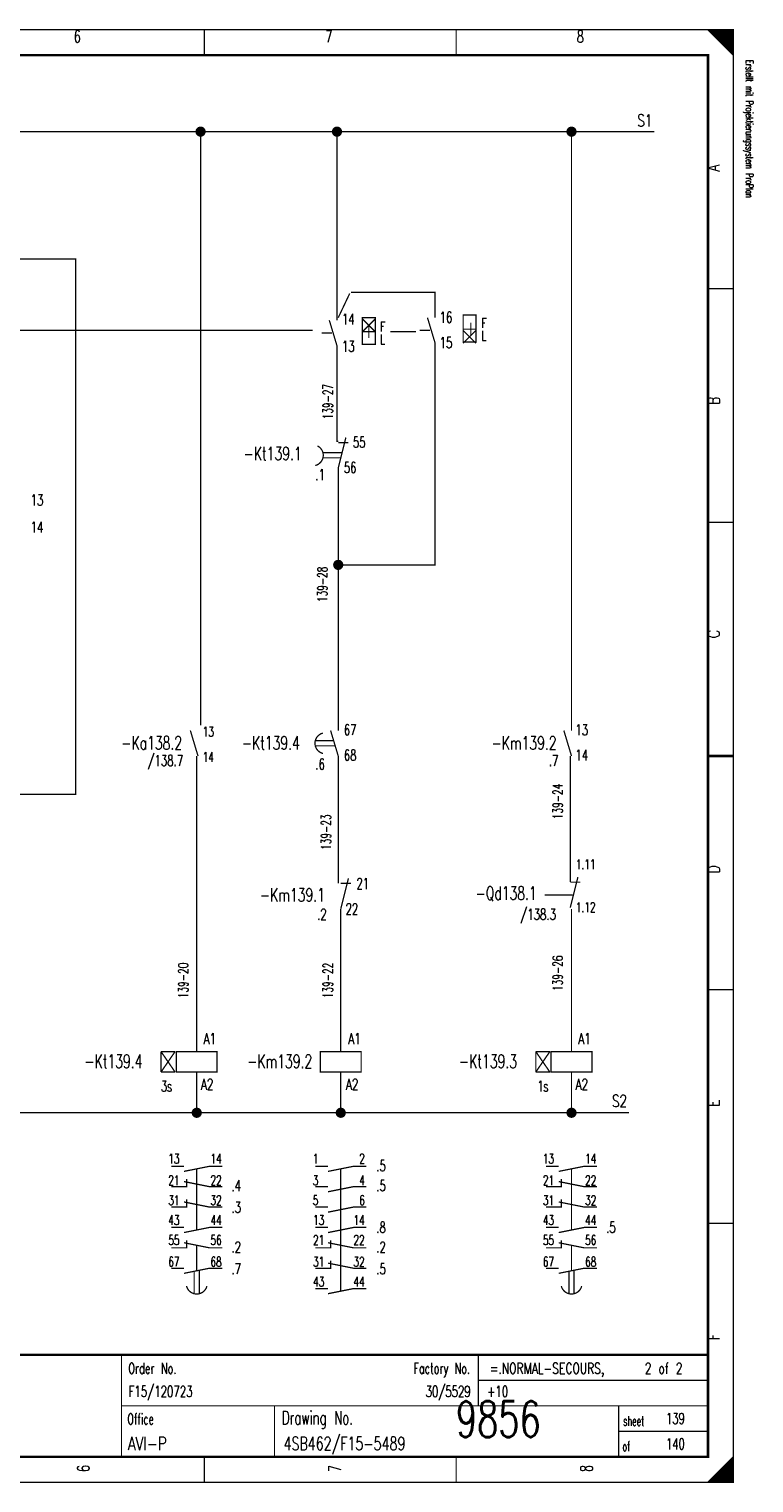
# Model space of a CAD drawing. Extents: x -1 to 409, y 0 to 286.
# Tile 2 of 2: x 267 to 409, y 0 to 285. Entities that reach past the tile are written whole.
import ezdxf
from ezdxf.enums import TextEntityAlignment as Align

# ---------------------------------------------------------------- set-up
doc = ezdxf.new("R2010")
doc.units = 0
doc.header["$MEASUREMENT"] = 0
doc.linetypes.add('GESTRICHELT', pattern=[3.75, 3, -0.75])
doc.layers.get('0').update_dxf_attribs({"color": 9, "linetype": 'CONTINUOUS'})
doc.styles.get("Standard").update_dxf_attribs({"font": 'TXT', "bigfont": 'TXT'})

# ---------------------------------------------------------------- blocks, each defined once
blk = doc.blocks.new('BCIRCLE_FILLED')
at = {"color": 0, "linetype": 'Continuous', "const_width": 1, "flags": 128}
blk.add_lwpolyline([(0.5, 0, 1), (-0.5, 0, 1)], format="xyb", close=True, dxfattribs=at)

msp = doc.modelspace()

# ---------------------------------------------------------------- linework, layer by layer
at = {"color": 0, "const_width": 0.25, "flags": 128}
for points in [[(0, 142.5), (0, 285), (405, 285), (405, 0), (0, 0), (0, 142.5)], [(400, 285), (405, 280), (404.75, 280.25), (404.75, 285), (404.5, 285), (404.5, 280.5), (404.25, 280.75), (404.25, 285), (404, 285), (404, 281), (403.75, 281.25), (403.75, 285), (403.5, 285), (403.5, 281.5), (403.25, 281.75)], [(401.5, 283.5), (401.5, 285), (401.25, 285), (401.25, 283.75), (401, 284), (401, 285), (400.75, 285), (400.75, 284.25), (400.5, 284.5), (400.5, 285), (400.25, 285), (400.25, 284.75)], [(403.25, 281.75), (403.25, 285), (403, 285), (403, 282), (402.75, 282.25), (402.75, 285), (402.5, 285), (402.5, 282.5), (402.25, 282.75), (402.25, 285), (402, 285), (402, 283), (401.75, 283.25), (401.75, 285), (401.5, 285)], [(389.5, 265), (215, 265)], [(300.5, 148.5), (300.5, 265)], [(327.25, 265), (327.25, 228)], [(373.25, 265), (373.25, 147.5)], [(250, 120), (250, 135), (276, 135), (276, 240), (245, 240)], [(346.5, 228.5), (346.5, 233.5), (330, 233.5)], [(327.5, 204.25), (327.25, 204.25), (327.25, 223)], [(346.5, 223.5), (346.5, 180), (327.5, 180)], [(327.5, 147.5), (327.5, 199)], [(299.75, 142.5), (299.75, 84.5)], [(327.5, 117.5), (327.5, 142.5)], [(373, 117.75), (373, 142.5)], [(328, 112.5), (328, 84.5)], [(373.25, 84.5), (373.25, 112.5)], [(299.75, 72.5), (299.75, 80.5)], [(328, 80.5), (328, 72.5)], [(373.25, 80.5), (373.25, 72.5)], [(384.5, 72.5), (210, 72.5)], [(297.25, 61), (302.25, 62), (304.75, 62)], [(325.5, 61), (330.5, 62), (333, 62)], [(370.75, 61), (375.75, 62), (378.25, 62)], [(294.75, 58), (297.75, 58), (297.75, 59.5)], [(297.25, 59), (302.25, 58), (304.75, 58)], [(325.5, 57), (330.5, 58), (333, 58)], [(368.25, 58), (371.25, 58), (371.25, 59.5)], [(370.75, 59), (375.75, 58), (378.25, 58)], [(294.75, 54), (297.75, 54), (297.75, 55.5)], [(297.25, 55), (302.25, 54), (304.75, 54)], [(368.25, 54), (371.25, 54), (371.25, 55.5)], [(370.75, 55), (375.75, 54), (378.25, 54)], [(325.5, 53), (330.5, 54), (333, 54)], [(297.25, 49), (302.25, 50), (304.75, 50)], [(325.5, 49), (330.5, 50), (333, 50)], [(370.75, 49), (375.75, 50), (378.25, 50)], [(294.75, 46), (297.75, 46), (297.75, 47.5)], [(297.25, 47), (302.25, 46), (304.75, 46)], [(323, 46), (326, 46), (326, 47.5)], [(325.5, 47), (330.5, 46), (333, 46)], [(368.25, 46), (371.25, 46), (371.25, 47.5)], [(370.75, 47), (375.75, 46), (378.25, 46)], [(323, 42), (326, 42), (326, 43.5)], [(325.5, 43), (330.5, 42), (333, 42)], [(297.25, 41), (302.25, 42), (304.75, 42)], [(370.75, 41), (375.75, 42), (378.25, 42)], [(325.5, 37), (330.5, 38), (333, 38)], [(403, 0), (403, 3), (402.75, 2.75), (402.75, 0), (402.5, 0), (402.5, 2.5), (402.25, 2.25), (402.25, 0), (402, 0), (402, 2), (401.75, 1.75), (401.75, 0), (401.5, 0), (401.5, 1.5), (401.25, 1.25)], [(404.75, 4.75), (404.75, 0), (404.5, 0), (404.5, 4.5), (404.25, 4.25), (404.25, 0), (404, 0), (404, 4), (403.75, 3.75), (403.75, 0), (403.5, 0), (403.5, 3.5), (403.25, 3.25), (403.25, 0), (403, 0)], [(401.25, 1.25), (401.25, 0), (401, 0), (401, 1), (400.75, 0.75), (400.75, 0), (400.5, 0), (400.5, 0.5), (400.25, 0.25), (400.25, 0)]]:
    msp.add_lwpolyline(points, dxfattribs=at)
at = {"color": 0, "flags": 128}
for points, const_width in [([(0, 285), (405, 285), (405, 0), (0, 0)], 0.25), ([(5, 280), (400, 280), (400, 5), (5, 5)], 0.5), ([(5, 280), (400, 280), (400, 5), (5, 5)], 0.25), ([(332.25, 228.5), (334.75, 228.5), (334.75, 223.25), (332.25, 223.25)], 0.25), ([(352, 229), (354.5, 229), (354.5, 223.75), (352, 223.75)], 0.25), ([(295.75, 80.5), (303.75, 80.5), (303.75, 84.5), (295.75, 84.5)], 0.25), ([(324, 80.5), (332, 80.5), (332, 84.5), (324, 84.5)], 0.25), ([(369.25, 80.5), (377.25, 80.5), (377.25, 84.5), (369.25, 84.5)], 0.25)]:
    msp.add_lwpolyline(points, close=True, dxfattribs=dict(at, const_width=const_width))
at = {"color": 0}
for points, const_width in [([(301.25, 285), (301.25, 280)], 0.25), ([(350.625, 285), (350.625, 280)], 0.25), ([(405, 234.167), (400, 234.167)], 0.25), ([(327.5, 228.5), (329.75, 233.25)], 0.25), ([(332.25, 228.25), (334.75, 225.75)], 0.25), ([(334.75, 228.25), (332.25, 225.75)], 0.25), ([(345, 228.5), (346.5, 223.5)], 0.25), ([(325.75, 228), (327.25, 223)], 0.25), ([(332.25, 225.75), (334.75, 225.75)], 0.25), ([(333.5, 227), (333.5, 224.5)], 0.25), ([(352, 226.25), (354.5, 226.25)], 0.25), ([(352, 226), (354.5, 223.5)], 0.25), ([(354.5, 226), (352, 223.5)], 0.25), ([(353.5, 225), (353.5, 227.5)], 0.25), ([(332.25, 223.25), (334.75, 223.25)], 0.25), ([(352, 223.75), (354.5, 223.75)], 0.25), ([(329, 205), (327.5, 199)], 0.25), ([(327.5, 204), (329.5, 204)], 0.25), ([(324.5, 202), (328.25, 202)], 0.25), ([(324.5, 201), (328, 201)], 0.25), ([(405, 188.334), (400, 188.334)], 0.25), ([(298.5, 147.5), (300, 142.5)], 0.25), ([(323, 145.5), (326.5, 145.5)], 0.25), ([(326, 147.5), (327.5, 142.5)], 0.25), ([(371.75, 147.5), (373.25, 142.5)], 0.25), ([(323, 144.5), (327, 144.5)], 0.25), ([(400, 142.5), (405, 142.5)], 0.5), ([(405, 142.5), (400, 142.5)], 0.25), ([(329.5, 118.5), (328, 112.5)], 0.25), ([(328, 117.5), (330, 117.5)], 0.25), ([(374.5, 118.75), (373, 112.75)], 0.25), ([(373, 117.75), (375, 117.75)], 0.25), ([(405, 96.667), (400, 96.667)], 0.25), ([(295.5, 84.5), (292.75, 84.5)], 0.25), ([(292.75, 84.5), (292.75, 80.5)], 0.25), ([(292.75, 80.5), (295.5, 84.5)], 0.25), ([(295.5, 80.5), (292.75, 84.5)], 0.25), ([(369, 84.5), (366.25, 84.5)], 0.25), ([(366.25, 84.5), (366.25, 80.5)], 0.25), ([(366.25, 80.5), (369, 84.5)], 0.25), ([(369, 80.5), (366.25, 84.5)], 0.25), ([(292.75, 80.5), (295.5, 80.5)], 0.25), ([(366.25, 80.5), (369, 80.5)], 0.25), ([(294.75, 62), (297.25, 62)], 0.25), ([(323, 62), (325.5, 62)], 0.25), ([(368.25, 62), (370.75, 62)], 0.25), ([(323, 58), (325.5, 58)], 0.25), ([(323, 54), (325.5, 54)], 0.25), ([(294.75, 50), (297.25, 50)], 0.25), ([(323, 50), (325.5, 50)], 0.25), ([(368.25, 50), (370.75, 50)], 0.25), ([(405, 50.834), (400, 50.834)], 0.25), ([(294.75, 42), (297.25, 42)], 0.25), ([(299.25, 37), (299.25, 41.5)], 0.25), ([(300.25, 41.5), (300.25, 37)], 0.25), ([(368.25, 42), (370.75, 42)], 0.25), ([(372.75, 37), (372.75, 41.5)], 0.25), ([(373.75, 41.5), (373.75, 37)], 0.25), ([(323, 38), (325.5, 38)], 0.25), ([(400, 25), (5, 25)], 0.5), ([(285, 25), (285, 5)], 0.25), ([(355, 25), (355, 15)], 0.25), ([(355, 20), (400, 20)], 0.25), ([(285, 15), (400, 15)], 0.25), ([(315, 15), (315, 5)], 0.25), ([(382.5, 15), (382.5, 5)], 0.25), ([(382.5, 10), (400, 10)], 0.25), ([(301.25, 0), (301.25, 5)], 0.25), ([(350.625, 0), (350.625, 5)], 0.25), ([(405, 5), (400, 0)], 0.25)]:
    msp.add_lwpolyline(points, dxfattribs=dict(at, const_width=const_width))
at = {"color": 0, "linetype": 'GESTRICHELT', "const_width": 0.25, "flags": 128}
for points in [[(322.5, 226), (242, 226)], [(342.75, 225.75), (337.75, 225.75)]]:
    msp.add_lwpolyline(points, dxfattribs=at)
at = {"color": 0, "linetype": 'GESTRICHELT', "const_width": 0.25}
for points in [[(326.25, 225.5), (324.25, 225.5)], [(345.5, 226), (343.5, 226)], [(373.5, 115.25), (368, 115.25)], [(299.75, 49.5), (299.75, 61.5)], [(328, 37.5), (328, 61.5)], [(373.25, 49.5), (373.25, 61.5)], [(299.75, 41.5), (299.75, 46.5)], [(373.25, 41.5), (373.25, 46.5)]]:
    msp.add_lwpolyline(points, dxfattribs=at)
at = {"color": 0, "const_width": 0.25, "flags": 128}
for points in [[(322.989039, 199.495741, 0.695507), (323.437, 203.338, 0.695507)], [(324.5, 147, 0.780776), (324.5, 143, 0.780776)], [(297.75, 38.5, 0.780776), (301.75, 38.5, 0.780776)], [(371.25, 38.5, 0.780776), (375.25, 38.5, 0.780776)]]:
    msp.add_lwpolyline(points, format="xyb", dxfattribs=at)

# ---------------------------------------------------------------- block references
at = {"color": 0}
for p in [(300.5, 265), (327.25, 265), (373.25, 265), (327.5, 180), (299.75, 72.5), (328, 72.5), (373.25, 72.5)]:
    msp.add_blockref('BCIRCLE_FILLED', p, dxfattribs=at)

# ---------------------------------------------------------------- texts
at = {"color": 0, "width": 0.672}
for s, p in [('6', (276.323163, 284.858032)), ('7', (325.656912, 284.858032)), ('8', (374.99066, 284.858032))]:
    msp.add_text(s, height=2.38125, dxfattribs=at).set_placement(p, align=Align.TOP_CENTER)
at = {"color": 0, "width": 0.622634}
msp.add_text('Erstellt mit Projektierungssystem ProPlan', height=1.42875, rotation=270, dxfattribs=at).set_placement((407.023879, 279.056912), align=Align.BOTTOM_LEFT)
at = {"color": 0}
for s, height, width, p in [('S1', 2.38125, 0.716, (389.089819, 265.294894)), ('S2', 2.38125, 0.716, (384.120953, 72.928767)), ('30/5529', 2.143125, 0.675429, (353.464819, 16.113325))]:
    msp.add_text(s, height=height, dxfattribs=dict(at, width=width)).set_placement(p, align=Align.BOTTOM_RIGHT)
for s, height, width, p in [('A', 2.38125, 0.76, (399.909527, 257.174346)), ('139-27', 1.905, 0.676, (324.510523, 208.550436)), ('B', 2.38125, 0.76, (399.909527, 211.389788)), ('139-28', 1.905, 0.676, (323.445766, 172.703611)), ('C', 2.38125, 0.76, (399.921949, 165.60523)), ('139-24', 1.905, 0.676, (369.585243, 130.113325)), ('139-23', 1.905, 0.676, (324.155604, 124.079701)), ('D', 2.38125, 0.76, (399.921949, 119.465753)), ('139-20', 1.905, 0.678857, (296.141843, 94.976339)), ('139-22', 1.905, 0.676, (324.510523, 94.976339)), ('139-26', 1.905, 0.676, (369.585243, 96.396015)), ('E', 2.38125, 0.76, (399.909527, 73.681196)), ('F', 2.38125, 0.76, (399.909527, 27.896638))]:
    msp.add_text(s, height=height, rotation=90, dxfattribs=dict(at, width=width)).set_placement(p, align=Align.TOP_LEFT)
for s, height, width, p in [('14', 2.143125, 0.672, (328.240722, 229.277709)), ('16', 2.143125, 0.672, (347.406351, 229.632628)), ('F', 1.905, 0.76, (355.519801, 228.425903)), ('F', 1.905, 0.76, (335.644334, 227.716065)), ('L', 1.905, 0.76, (355.519801, 225.941469)), ('13', 2.143125, 0.672, (328.240722, 223.953923)), ('L', 1.905, 0.76, (335.644334, 225.231631)), ('15', 2.143125, 0.672, (347.406351, 224.663761)), ('55', 2.143125, 0.672, (330.370237, 205.143213)), ('56', 2.143125, 0.672, (328.595641, 200.174346)), ('13', 2.143125, 0.672, (267.194645, 193.785803)), ('14', 2.143125, 0.672, (267.194645, 188.462017)), ('67', 2.143125, 0.672, (328.595641, 148.711083)), ('13', 2.143125, 0.672, (374.02528, 148.711083)), ('13', 1.905, 0.672, (300.911955, 148.214197)), ('14', 1.905, 0.672, (300.911955, 143.24533)), ('68', 2.143125, 0.672, (328.595641, 143.742217)), ('14', 2.143125, 0.672, (374.02528, 143.742217)), ('21', 2.143125, 0.672, (331.080075, 118.542964)), ('22', 2.143125, 0.672, (328.95056, 113.574097)), ('1.12', 1.905, 0.678, (374.099813, 113.787049)), ('3s', 2.143125, 0.636, (292.748817, 78.79203)), ('A2', 2.143125, 0.716, (300.569458, 79.146949)), ('A2', 2.143125, 0.716, (328.962983, 79.146949)), ('1s', 2.143125, 0.636, (366.57198, 78.79203)), ('A2', 2.143125, 0.716, (374.037702, 79.146949)), ('13', 1.905, 0.672, (294.168493, 64.4533)), ('1', 1.905, 0.672, (322.512329, 64.4533)), ('.5', 2.143125, 0.684, (334.95934, 63.175592)), ('13', 1.905, 0.672, (367.636737, 64.4533)), ('21', 1.905, 0.672, (294.168493, 60.194271)), ('3', 1.905, 0.672, (322.512329, 60.194271)), ('21', 1.905, 0.672, (367.636737, 60.194271)), ('.4', 2.143125, 0.684, (306.565816, 59.271482)), ('.5', 2.143125, 0.684, (334.95934, 59.271482)), ('31', 1.905, 0.672, (294.168493, 56.290162)), ('.3', 2.143125, 0.684, (306.565816, 55.012453)), ('5', 1.905, 0.672, (322.512329, 56.290162)), ('31', 1.905, 0.672, (367.636737, 56.290162)), ('43', 1.905, 0.672, (294.168493, 52.386052)), ('13', 1.905, 0.672, (322.562017, 52.386052)), ('43', 1.905, 0.672, (367.636737, 52.386052)), ('21', 1.905, 0.672, (322.562017, 48.481943)), ('.8', 2.143125, 0.684, (334.95934, 51.108344)), ('.5', 2.143125, 0.684, (380.03406, 51.108344)), ('55', 1.905, 0.672, (294.168493, 48.481943)), ('.2', 2.143125, 0.684, (306.565816, 47.204234)), ('.2', 2.143125, 0.684, (334.95934, 47.204234)), ('55', 1.905, 0.672, (367.636737, 48.481943)), ('67', 1.905, 0.672, (294.168493, 44.222914)), ('.7', 2.143125, 0.684, (306.565816, 42.945205)), ('31', 1.905, 0.672, (322.562017, 44.222914)), ('.5', 2.143125, 0.684, (334.95934, 42.945205)), ('67', 1.905, 0.672, (367.636737, 44.222914)), ('43', 1.905, 0.672, (322.562017, 40.318804)), ('Order No.', 2.143125, 0.656889, (286.328331, 23.424658)), ('=.NORMAL-SECOURS,    2 of 2', 2.143125, 0.717926, (357.203892, 23.424658)), ('Office', 2.143125, 0.626667, (286.154421, 13.486924)), ('Drawing No.', 2.619375, 0.646545, (316.427242, 13.983811)), ('sheet', 1.905, 0.6, (383.377397, 12.990037)), ('of', 1.905, 0.6, (383.228331, 8.021171))]:
    msp.add_text(s, height=height, dxfattribs=dict(at, width=width)).set_placement(p, align=Align.TOP_LEFT)
for s, height, width, p in [('-Kt139.1', 2.619375, 0.68, (320.333126, 203.155666)), ('.1', 2.143125, 0.684, (324.893836, 198.75467)), ('-Ka138.2', 2.619375, 0.68, (296.881849, 146.368618)), ('-Kt139.4', 2.619375, 0.68, (319.978207, 146.368618)), ('-Km139.2', 2.619375, 0.68, (370.323474, 146.368618)), ('/138.7', 2.143125, 0.68, (297.085928, 142.67746)), ('/138.7', 2.143125, 0.68, (297.085928, 142.67746)), ('.7', 2.143125, 0.684, (370.678394, 142.67746)), ('.6', 2.143125, 0.684, (324.893836, 141.967621)), ('-Qd138.1', 2.619375, 0.68, (366.437111, 116.910336)), ('-Km139.1', 2.619375, 0.68, (324.893836, 116.555417)), ('.2', 2.143125, 0.684, (325.248755, 112.50934)), ('/138.3', 2.143125, 0.68, (370.199253, 112.50934)), ('/138.3', 2.143125, 0.68, (370.199253, 112.50934)), ('-Kt139.4', 2.619375, 0.68, (289.100249, 83.902864)), ('-Km139.2', 2.619375, 0.68, (322.409402, 83.902864)), ('-Kt139.3', 2.619375, 0.68, (362.568493, 83.902864)), ('14', 1.905, 0.672, (304.645704, 64.4533)), ('2', 1.905, 0.672, (332.719801, 64.4533)), ('14', 1.905, 0.672, (378.113948, 64.4533)), ('22', 1.905, 0.672, (304.645704, 60.194271)), ('4', 1.905, 0.672, (332.719801, 60.194271)), ('22', 1.905, 0.672, (378.113948, 60.194271)), ('32', 1.905, 0.672, (304.645704, 56.290162)), ('6', 1.905, 0.672, (332.719801, 56.290162)), ('32', 1.905, 0.672, (378.113948, 56.290162)), ('44', 1.905, 0.672, (304.645704, 52.386052)), ('14', 1.905, 0.672, (332.684309, 52.386052)), ('44', 1.905, 0.672, (378.113948, 52.386052)), ('56', 1.905, 0.672, (304.645704, 48.481943)), ('22', 1.905, 0.672, (332.684309, 48.481943)), ('56', 1.905, 0.672, (378.113948, 48.481943)), ('68', 1.905, 0.672, (304.645704, 44.222914)), ('32', 1.905, 0.672, (332.684309, 44.222914)), ('68', 1.905, 0.672, (378.113948, 44.222914)), ('44', 1.905, 0.672, (332.684309, 40.318804)), ('Factory No.', 2.143125, 0.646545, (353.349471, 23.424658))]:
    msp.add_text(s, height=height, dxfattribs=dict(at, width=width)).set_placement(p, align=Align.TOP_RIGHT)
for s, height, width, p in [('1.11', 1.905, 0.678, (374.099813, 119.707098)), ('A1', 2.143125, 0.716, (301.06457, 85.32254)), ('A1', 2.143125, 0.716, (329.458095, 85.32254)), ('A1', 2.143125, 0.716, (374.532814, 85.32254)), ('F15/120723', 2.143125, 0.6832, (286.390442, 16.113325)), ('+10', 2.143125, 0.68, (356.701681, 16.113325)), ('9856', 7, 0.6928, (350.581462, 6.783637)), ('139', 2.143125, 0.672, (391.771233, 10.789539)), ('AVI-P', 2.619375, 0.7472, (286.241376, 5.508344)), ('4SB462/F15-5489', 2.619375, 0.6928, (316.787484, 5.508344)), ('140', 2.143125, 0.672, (391.771233, 5.820672))]:
    msp.add_text(s, height=height, dxfattribs=dict(at, width=width)).set_placement(p, align=Align.BOTTOM_LEFT)
at = {"color": 0, "width": 0.672}
for s, p in [('6', (276.323163, 2.697385)), ('7', (325.656912, 2.697385)), ('8', (374.99066, 2.697385))]:
    msp.add_text(s, height=2.38125, rotation=90, dxfattribs=at).set_placement(p, align=Align.TOP_CENTER)

doc.saveas('drawing.dxf')
